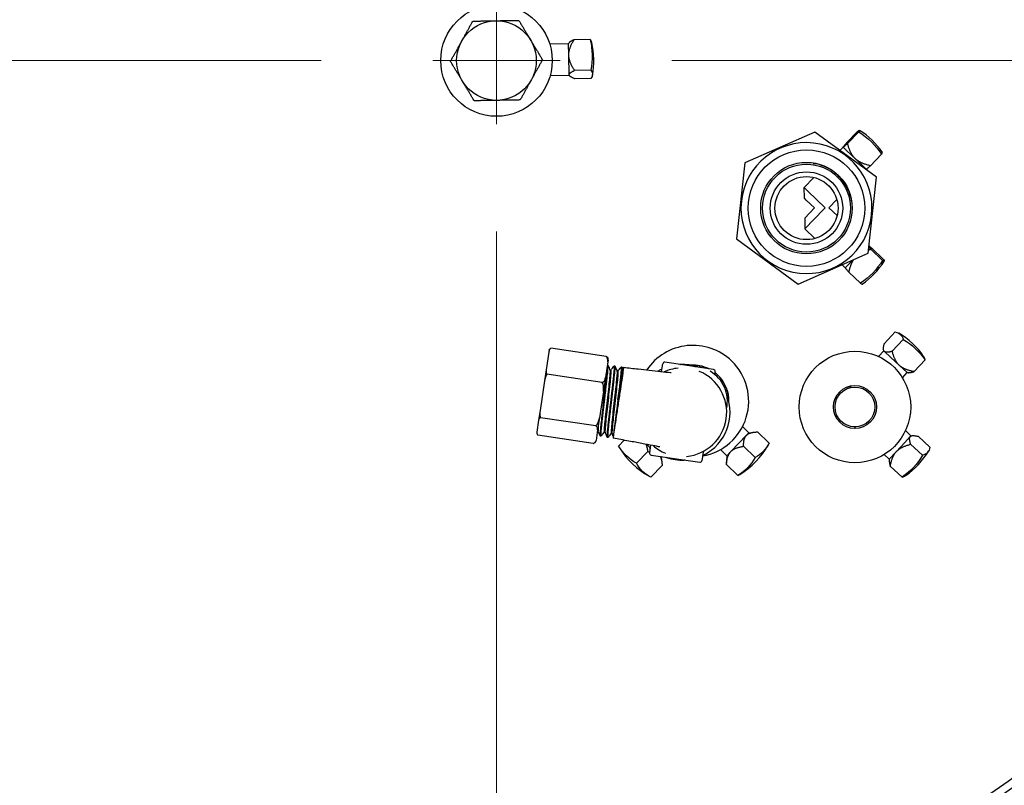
# Model space of a CAD drawing. Extents: x 1 to 669, y 0 to 417.
# Tile 164 of 256: x 112 to 120, y 355 to 361. Entities that reach past the tile are written whole.
import ezdxf

# ---------------------------------------------------------------- set-up
doc = ezdxf.new("R2010")
doc.units = 0
doc.header["$LTSCALE"] = 12
doc.header["$MEASUREMENT"] = 0
doc.layers.get('0').update_dxf_attribs({"linetype": 'CONTINUOUS'})
doc.layers.add('D', color=2, linetype='CONTINUOUS')
doc.layers.add('X', color=1, linetype='CONTINUOUS')
doc.layers.add('Leader', color=41, linetype='CONTINUOUS', lineweight=13)
doc.styles.get("Standard").update_dxf_attribs({"font": 'SIMPLEX.SHX', "width": 0.875})
doc.dimstyles.new('STANDARD$0', dxfattribs={"dimscale": 32, "dimtxt": 0.09375, "dimasz": 0.0625, "dimexe": 0.03125, "dimexo": 0.03125, "dimgap": 0.03125, "dimtad": 1, "dimtih": 1, "dimtoh": 1, "dimdec": 4, "dimzin": 12, "dimdsep": 46, "dimlunit": 5, "dimtxsty": 'Standard', "dimcen": -0.03125, "dimclrd": 256, "dimclre": 256, "dimclrt": 256, "dimadec": 0, "dimazin": 0, "dimtfac": 0.875, "dimtdec": 4, "dimtofl": 0, "dimtmove": 0, "dimatfit": 3, "dimfxl": 1, "dimtolj": 1, "dimtzin": 12, "dimlwd": 13, "dimlwe": 13, "dimarcsym": 0})

# ---------------------------------------------------------------- blocks, each defined once
blk = doc.blocks.new('*D66')
at = {"layer": 'D', "lineweight": 13, "transparency": 16777216}
for p, q in [((155.735, 359.4009), (155.735, 291.8262)), ((54.6353, 355.7061), (54.6353, 291.8262)), ((56.6353, 292.8262), (153.735, 292.8262))]:
    blk.add_line(p, q, dxfattribs=at)
at = {"layer": 'D', "transparency": 16777216}
for points in [[(56.6353, 293.1595), (56.6353, 292.4928), (54.6353, 292.8262)], [(153.735, 293.1595), (153.735, 292.4928), (155.735, 292.8262)]]:
    blk.add_solid(points, dxfattribs=at)
at = {"layer": 'D', "transparency": 16777216, "insert": (105.1851, 295.3262), "char_height": 3, "attachment_point": 5}
blk.add_mtext('\\A1;101{}{\\C2;%%p1}', dxfattribs=at)
blk = doc.blocks.new('*D67')
at = {"layer": 'D', "lineweight": 13, "transparency": 16777216}
for p, q in [((117.391, 409.7004), (172.142, 409.7004)), ((171.142, 407.7004), (171.142, 363.8076)), ((171.142, 314.9149), (171.142, 358.8076)), ((116.8025, 312.9149), (172.142, 312.9149))]:
    blk.add_line(p, q, dxfattribs=at)
at = {"layer": 'D', "transparency": 16777216}
for points in [[(170.8086, 407.7004), (171.4753, 407.7004), (171.142, 409.7004)], [(170.8086, 314.9149), (171.4753, 314.9149), (171.142, 312.9149)]]:
    blk.add_solid(points, dxfattribs=at)
at = {"layer": 'D', "transparency": 16777216, "insert": (171.142, 361.3076), "char_height": 3, "attachment_point": 5}
blk.add_mtext('\\A1;97{}{\\C2;%%p1}', dxfattribs=at)
blk = doc.blocks.new('*D70')
at = {"layer": 'D', "lineweight": 13, "transparency": 16777216}
for p, q in [((82.8025, 359.8879), (82.8025, 298.5359)), ((148.8025, 359.8879), (148.8025, 298.5359)), ((146.8025, 299.5359), (84.8025, 299.5359))]:
    blk.add_line(p, q, dxfattribs=at)
at = {"layer": 'D', "transparency": 16777216}
for points in [[(84.8025, 299.8693), (84.8025, 299.2026), (82.8025, 299.5359)], [(146.8025, 299.8693), (146.8025, 299.2026), (148.8025, 299.5359)]]:
    blk.add_solid(points, dxfattribs=at)
at = {"layer": 'D', "transparency": 16777216, "insert": (115.8025, 302.0359), "char_height": 3, "attachment_point": 5}
blk.add_mtext('\\A1;66', dxfattribs=at)
blk = doc.blocks.new('*D71')
at = {"layer": 'D', "lineweight": 13, "transparency": 16777216}
for p, q in [((153.8304, 360.8879), (162.2623, 360.8879)), ((161.2623, 358.8879), (161.2623, 339.4014)), ((161.2623, 314.9149), (161.2623, 334.4014)), ((116.8025, 312.9149), (162.2623, 312.9149))]:
    blk.add_line(p, q, dxfattribs=at)
at = {"layer": 'D', "transparency": 16777216}
for points in [[(160.929, 358.8879), (161.5956, 358.8879), (161.2623, 360.8879)], [(160.929, 314.9149), (161.5956, 314.9149), (161.2623, 312.9149)]]:
    blk.add_solid(points, dxfattribs=at)
at = {"layer": 'D', "transparency": 16777216, "insert": (161.2623, 336.9014), "char_height": 3, "attachment_point": 5}
blk.add_mtext('\\A1;48', dxfattribs=at)

msp = doc.modelspace()

# ---------------------------------------------------------------- linework, layer by layer
for radius, start, end in [(33, 199.528779, 69.373612), (15.625, 276.441866, 158.407675), (15.4375, 0, 162.820178), (15.4375, 276.495926, 0), (15.4375, 197.179825, 263.504074)]:
    msp.add_arc((115.80247, 360.88787), radius, start, end)
at = {"layer": 'Leader'}
for p, q in [((115.80247, 361.38787), (115.80247, 360.38787)), ((114.42747, 360.88787), (80.23958, 360.88787)), ((116.30247, 360.88787), (115.30247, 360.88787)), ((117.17747, 360.88787), (152.83037, 360.88787)), ((115.80247, 359.54747), (115.80247, 325.71354))]:
    msp.add_line(p, q, dxfattribs=at)
at = {"layer": 'X'}
for p, q in [((116.21954, 361.02), (116.36837, 361.02254)), ((116.36837, 361.02254), (116.37202, 361.02705)), ((116.36995, 360.93002), (116.36837, 361.02254)), ((116.53813, 361.05362), (116.41133, 361.05145)), ((116.37256, 360.77687), (116.36995, 360.93002)), ((116.54225, 360.81223), (116.41545, 360.81006)), ((116.22381, 360.77004), (116.37264, 360.77258)), ((116.37264, 360.77258), (116.37256, 360.77687)), ((116.37264, 360.77258), (116.37644, 360.7682)), ((116.54336, 360.74732), (116.41656, 360.74515)), ((118.30052, 360.3264), (117.75135, 360.08472)), ((118.78441, 359.97165), (118.30052, 360.3264)), ((118.63876, 360.33417), (118.55063, 360.24298)), ((118.64568, 360.32748), (118.55755, 360.23629)), ((118.49794, 360.18166), (118.52384, 360.20846)), ((118.52384, 360.20846), (118.52382, 360.20858)), ((118.5239, 360.20839), (118.52384, 360.20846)), ((118.55265, 360.1806), (118.5239, 360.20839)), ((118.61718, 360.11825), (118.55265, 360.1806)), ((117.75135, 360.08472), (117.68606, 359.48828)), ((118.7036, 360.03472), (118.61718, 360.11825)), ((118.82532, 360.15388), (118.73719, 360.06268)), ((118.70143, 360.03248), (118.7036, 360.03472)), ((118.7036, 360.03472), (118.70372, 360.03471)), ((118.21737, 359.89135), (118.2938, 359.97043)), ((118.71912, 359.37521), (118.78441, 359.97165)), ((118.24619, 359.86349), (118.21737, 359.89135)), ((118.21879, 359.80792), (118.21737, 359.89135)), ((118.38177, 359.73246), (118.24619, 359.86349)), ((118.23401, 359.79321), (118.21879, 359.80792)), ((118.29834, 359.73104), (118.23401, 359.79321)), ((118.41199, 359.73298), (118.47357, 359.7967)), ((118.22146, 359.65149), (118.29834, 359.73104)), ((118.22289, 359.56806), (118.36877, 359.71901)), ((118.36877, 359.71901), (118.38177, 359.73246)), ((118.41199, 359.73298), (118.47571, 359.6714)), ((118.22146, 359.65149), (118.22289, 359.56806)), ((118.22289, 359.56806), (118.30197, 359.49163)), ((117.68606, 359.48828), (118.16995, 359.13352)), ((118.83275, 359.31951), (118.74156, 359.40764)), ((118.83944, 359.32643), (118.74825, 359.41456)), ((118.16995, 359.13352), (118.71912, 359.37521)), ((118.54, 359.26159), (118.59849, 359.32212)), ((118.51527, 359.28549), (118.54, 359.26159)), ((118.54, 359.26159), (118.53999, 359.26147)), ((118.65915, 359.13988), (118.56796, 359.22801)), ((118.93167, 358.75808), (118.84535, 358.66517)), ((118.99459, 358.69962), (118.90827, 358.60672)), ((116.66361, 358.56594), (116.22858, 358.63093)), ((118.84167, 358.60929), (118.84036, 358.61979)), ((116.21319, 358.59966), (116.19249, 358.46114)), ((116.21483, 358.61064), (116.21319, 358.59966)), ((118.80098, 358.5655), (118.84167, 358.60929)), ((118.84724, 358.60412), (118.84167, 358.60929)), ((118.89467, 358.56005), (118.84724, 358.60412)), ((118.9647, 358.49498), (118.89467, 358.56005)), ((119.1666, 358.53982), (119.08028, 358.44691)), ((116.67592, 358.52283), (116.65747, 358.39938)), ((116.67779, 358.49493), (116.67185, 358.49563)), ((116.67802, 358.53694), (116.67592, 358.52283)), ((116.73291, 358.48844), (116.72532, 358.48934)), ((116.78823, 358.48193), (116.7806, 358.48283)), ((116.78864, 358.48148), (116.79708, 358.46009)), ((117.09844, 358.44691), (117.10748, 358.50742)), ((117.50629, 358.46301), (117.12453, 358.52004)), ((119.02482, 358.43913), (118.9647, 358.49498)), ((116.19249, 358.46114), (116.17939, 358.37338)), ((116.6331, 358.36175), (116.19808, 358.42674)), ((116.65747, 358.39938), (116.64136, 358.29149)), ((116.69272, 358.45766), (116.69932, 358.45667)), ((116.74795, 358.45104), (116.75454, 358.45005)), ((116.75556, 358.22604), (116.78584, 358.42872)), ((117.51568, 358.42431), (117.51891, 358.44595)), ((118.9877, 358.39918), (119.02482, 358.43913)), ((119.02482, 358.43913), (119.03538, 358.4386)), ((116.17939, 358.37338), (116.14478, 358.14171)), ((118.55374, 358.32659), (118.56391, 358.31677)), ((118.5724, 358.31947), (118.58774, 358.33598)), ((116.64136, 358.29149), (116.61051, 358.08501)), ((116.14478, 358.14171), (116.13327, 358.06471)), ((116.58209, 358.02024), (116.14706, 358.08523)), ((116.61051, 358.08501), (116.59637, 357.99035)), ((116.13327, 358.06471), (116.11936, 357.97156)), ((117.73339, 358.01497), (117.78334, 357.96693)), ((118.6129, 358.01305), (118.62628, 358.00062)), ((116.11936, 357.97156), (116.11932, 357.97133)), ((116.56157, 357.88292), (116.12655, 357.94791)), ((116.59637, 357.99035), (116.58397, 357.90733)), ((116.59522, 357.98264), (116.60007, 357.98192)), ((116.61559, 357.94311), (116.62316, 357.94174)), ((116.64816, 357.97316), (116.65475, 357.97217)), ((116.6704, 357.93317), (116.67791, 357.93181)), ((116.70288, 357.96314), (116.70948, 357.96215)), ((116.71907, 357.93787), (116.70927, 357.96267)), ((117.64244, 357.82041), (117.76425, 357.94708)), ((117.76425, 357.94708), (117.78334, 357.96693)), ((117.78334, 357.96693), (117.8292, 357.97185)), ((117.94123, 357.88548), (117.84982, 357.97339)), ((119.00625, 357.89008), (119.05032, 357.93751)), ((119.01171, 357.98378), (119.0555, 357.94309)), ((119.05032, 357.93751), (119.0555, 357.94309)), ((119.0555, 357.94309), (119.06599, 357.9444)), ((119.20429, 357.85309), (119.11138, 357.9394)), ((116.58397, 357.90733), (116.58383, 357.90644)), ((116.76121, 357.8624), (116.8054, 357.90835)), ((117.01221, 357.86967), (117.00317, 357.80917)), ((117.83272, 357.77263), (117.7413, 357.86054)), ((118.94119, 357.82005), (119.00625, 357.89008)), ((119.14583, 357.79016), (119.05292, 357.87648)), ((116.9017, 357.7273), (116.9896, 357.81871)), ((117.01579, 357.79211), (117.39755, 357.73508)), ((117.09174, 357.78077), (117.096, 357.77667)), ((117.0989, 357.7797), (117.096, 357.77667)), ((117.096, 357.77667), (117.10092, 357.73081)), ((117.11556, 357.79702), (117.11556, 357.79702)), ((117.42444, 357.81355), (117.4146, 357.7477)), ((117.5601, 357.83477), (117.61006, 357.78673)), ((117.61006, 357.78673), (117.60694, 357.74071)), ((117.61006, 357.78673), (117.64244, 357.82041)), ((118.84539, 357.79705), (118.88534, 357.75994)), ((118.88534, 357.75994), (118.94119, 357.82005)), ((117.01455, 357.61878), (117.10245, 357.71019)), ((117.69762, 357.63214), (117.60621, 357.72005)), ((118.88534, 357.75994), (118.8848, 357.74937)), ((118.98602, 357.61816), (118.89311, 357.70448))]:
    msp.add_line(p, q, dxfattribs=at)
for centre, radius in [((115.80247, 360.88787), 6.9375), ((115.80247, 360.88787), 0.4375), ((115.80247, 360.88787), 0.3125), ((118.23524, 359.72996), 0.45702), ((118.23524, 359.72996), 0.359), ((118.23524, 359.72996), 0.34507), ((118.23524, 359.72996), 0.28419), ((118.23524, 359.72996), 0.2475), ((118.61548, 358.16928), 0.4375), ((118.61548, 358.16928), 0.169), ((118.61548, 358.16928), 0.15625)]:
    msp.add_circle(centre, radius, dxfattribs=at)
for centre, radius, start, end in [((115.80247, 360.88787), 7.75, 0, 115.46969), ((115.80247, 360.88787), 6.9968, 270, 90), ((115.94656, 360.89033), 0.62, 348.927284, 13.028422), ((115.80247, 360.88787), 7.75, 278.813913, 0), ((118.31907, 359.8167), 0.62, 34.337814, 57.617892), ((118.23524, 359.72996), 0.514, 353.753691, 173.753691), ((118.23524, 359.72996), 0.514, 173.753691, 353.753691), ((118.32198, 359.64613), 0.62, 304.337814, 327.617892), ((118.64465, 358.21359), 0.62, 34.709101, 59.502535), ((117.34454, 358.21547), 0.4375, 46.120712, 146.043452), ((116.24858, 358.60513), 0.0342, 162.171628, 170.727816), ((116.64576, 358.54113), 0.03254, 352.607492, 9.700529), ((117.26104, 358.12756), 0.375, 116.378987, 120.692096), ((117.08776, 358.47695), 0.015, 296.378987, 351.503504), ((117.12231, 358.5052), 0.015, 81.503504, 171.503504), ((117.26104, 358.12756), 0.348, 95.53729, 114.261716), ((117.24488, 358.51722), 0.015, 261.503504, 272.37542), ((117.26104, 358.12756), 0.375, 71.460891, 92.37542), ((117.34454, 358.21547), 0.2825, 63.529413, 94.161439), ((117.34454, 358.21547), 0.2815, 64.167777, 93.330469), ((117.34454, 358.21547), 0.27, 75.906802, 87.100206), ((117.23576, 358.24442), 0.281, 57.874567, 63.803922), ((117.4144, 358.46133), 0.031, 109.285429, 139.464492), ((117.34454, 358.21547), 0.4375, 280.038649, 46.120712), ((117.4144, 358.46133), 0.031, 20.942512, 38.987915), ((117.50408, 358.44817), 0.015, 351.503504, 81.503504), ((117.26104, 358.12756), 0.348, 275.53729, 67.469719), ((117.34454, 358.21547), 0.27, 347.251101, 60.271117), ((117.34454, 358.21547), 0.2815, 359.6193, 52.053241), ((117.34454, 358.21547), 0.2825, 46.120712, 52.167692), ((117.34454, 358.21547), 0.2825, 358.78833, 46.120712), ((117.26104, 358.12756), 0.375, 296.378987, 21.488879), ((116.15321, 357.96674), 0.0342, 172.279193, 180.83538), ((116.55175, 357.91186), 0.03254, 333.306479, 350.399516), ((117.29979, 358.16894), 0.62, 211.133654, 241.10777), ((117.26104, 358.12756), 0.375, 222.314964, 226.628021), ((116.99321, 357.84406), 0.015, 351.503504, 46.628021), ((117.26104, 358.12756), 0.348, 228.745134, 247.469719), ((117.39108, 358.17072), 0.62, 301.133654, 331.10777), ((117.018, 357.80695), 0.015, 171.503504, 261.503504), ((117.1317, 357.75963), 0.015, 70.631588, 81.503504), ((117.26104, 358.12756), 0.375, 250.631588, 272.37542), ((117.43432, 357.77817), 0.015, 116.378987, 171.503504), ((117.43927, 357.81133), 0.015, 119.406399, 171.503504), ((118.65979, 358.14011), 0.62, 304.709101, 329.502535), ((117.2772, 357.73789), 0.015, 81.503504, 92.37542), ((117.39977, 357.74992), 0.015, 261.503504, 351.503504)]:
    msp.add_arc(centre, radius, start, end, dxfattribs=at)
for centre, major_axis, ratio, start_param, end_param in [((115.9445, 361.01102), (0.60718, 0.01036), 0.2596788, 0.0553793, 0.2073218), ((118.40888, 359.7299), (0.42201, 0.43667), 0.0384896, -0.2073218, -0.0079286), ((118.23517, 359.55631), (0.43667, -0.42201), 0.0384896, -0.2073218, -0.0079286), ((118.73065, 358.13368), (0.41334, 0.44489), 0.3435483, -0.2073218, -0.0753703), ((117.22955, 358.23649), (-0.42092, -0.43772), 0.6262408, -0.2073218, -0.1661044), ((117.32353, 358.10048), (0.43772, -0.42092), 0.6262408, -0.2073218, -0.1661044), ((118.57989, 358.0541), (0.44489, -0.41334), 0.3435483, -0.2073218, -0.0753703)]:
    msp.add_ellipse(centre, major_axis=major_axis, ratio=ratio, start_param=start_param, end_param=end_param, dxfattribs=at)
at = {"layer": 'X', "extrusion": (2.44106e-16, 8.99825e-18, -1)}
msp.add_ellipse((115.94601, 360.92278), major_axis=(0.60718, 0.01036), ratio=0.965695, start_param=-0.2073218, end_param=0.2073218, dxfattribs=at)
at = {"layer": 'X', "extrusion": (2.2051e-16, 1.84938e-16, -1)}
msp.add_ellipse((115.94862, 360.76963), major_axis=(0.60718, 0.01036), ratio=0.2596788, start_param=-0.2073218, end_param=0.2073218, dxfattribs=at)
at = {"layer": 'X', "extrusion": (-5.06382e-16, 7.07089e-16, -1)}
msp.add_ellipse((118.22925, 359.90351), major_axis=(0.42201, 0.43667), ratio=0.0384896, start_param=-0.2073218, end_param=0.2073218, dxfattribs=at)
at = {"layer": 'X', "extrusion": (2.43394e-16, 5.34831e-19, -1)}
msp.add_ellipse((118.32253, 359.81336), major_axis=(0.42201, 0.43667), ratio=0.999259, start_param=-0.2073218, end_param=0.2073218, dxfattribs=at)
at = {"layer": 'X', "extrusion": (2.44149e-16, 1.92527e-18, -1)}
msp.add_ellipse((118.31863, 359.64267), major_axis=(0.43667, -0.42201), ratio=0.999259, start_param=-0.2073218, end_param=0.2073218, dxfattribs=at)
at = {"layer": 'X', "extrusion": (8.08102e-16, 5.78723e-16, -1)}
msp.add_ellipse((118.40878, 359.73595), major_axis=(0.43667, -0.42201), ratio=0.0384896, start_param=-0.2073218, end_param=0.2073218, dxfattribs=at)
at = {"layer": 'X', "extrusion": (4.43464e-16, -1.46962e-16, -1)}
msp.add_ellipse((118.55864, 358.29349), major_axis=(0.41334, 0.44489), ratio=0.3435483, start_param=-0.2073218, end_param=0.2073218, dxfattribs=at)
at = {"layer": 'X', "extrusion": (2.28715e-16, 6.76646e-18, -1)}
msp.add_ellipse((118.67611, 358.18436), major_axis=(0.41334, 0.44489), ratio=0.939135, start_param=-0.2073218, end_param=0.2073218, dxfattribs=at)
at = {"layer": 'X', "extrusion": (2.58404e-16, -1.01244e-17, -1)}
msp.add_ellipse((117.24337, 358.2232), major_axis=(-0.42092, -0.43772), ratio=0.7796297, start_param=-0.2073218, end_param=0.2073218, dxfattribs=at)
at = {"layer": 'X', "extrusion": (2.56056e-16, 3.53096e-17, -1)}
msp.add_ellipse((117.45863, 358.24097), major_axis=(0.43772, -0.42092), ratio=0.6262408, start_param=-0.2073218, end_param=0.2073218, dxfattribs=at)
at = {"layer": 'X', "extrusion": (2.05627e-16, -4.15227e-17, -1)}
msp.add_ellipse((118.73969, 358.22611), major_axis=(0.44489, -0.41334), ratio=0.3435483, start_param=-0.2073218, end_param=0.2073218, dxfattribs=at)
at = {"layer": 'X', "extrusion": (2.48683e-16, -4.62147e-18, -1)}
msp.add_ellipse((117.33682, 358.1143), major_axis=(0.43772, -0.42092), ratio=0.7796297, start_param=-0.2073218, end_param=0.2073218, dxfattribs=at)
at = {"layer": 'X', "extrusion": (2.54708e-16, 1.99157e-17, -1)}
msp.add_ellipse((118.63056, 358.10865), major_axis=(0.44489, -0.41334), ratio=0.939135, start_param=-0.2073218, end_param=0.2073218, dxfattribs=at)
at = {"layer": 'X', "extrusion": (2.92527e-16, -4.29377e-17, -1)}
msp.add_ellipse((117.37003, 358.10139), major_axis=(-0.42092, -0.43772), ratio=0.6262408, start_param=-0.2073218, end_param=0.2073218, dxfattribs=at)
at = {"layer": 'X'}
for points, weights in [([(115.52921, 361.03947), (115.56984, 361.11269), (115.61674, 361.19724)], [2.59466629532, 2.59466629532, 2.40837763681]), ([(115.61674, 361.19724), (115.71342, 361.19889), (115.79714, 361.20032)], [2.40837763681, 2.59466629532, 2.59466629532]), ([(115.79714, 361.20032), (115.88086, 361.20175), (115.97753, 361.2034)], [2.59466629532, 2.59466629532, 2.40837763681]), ([(115.97753, 361.2034), (116.0273, 361.1205), (116.0704, 361.04871)], [2.40837763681, 2.59466629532, 2.59466629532]), ([(115.44168, 360.88171), (115.48859, 360.96626), (115.52921, 361.03947)], [2.40837763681, 2.59466629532, 2.59466629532]), ([(116.0704, 361.04871), (116.1135, 360.97692), (116.16326, 360.89402)], [2.59466629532, 2.59466629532, 2.40837763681]), ([(116.36995, 360.93002), (116.36909, 360.98001), (116.41133, 361.05145)], [2.06132118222, 2.06132118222, 1.70765438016]), ([(116.41133, 361.05145), (116.38026, 361.03722), (116.37202, 361.02705)], [1.70765438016, 1.94852605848, 2.02534737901]), ([(115.53455, 360.72702), (115.49145, 360.79881), (115.44168, 360.88171)], [2.59466629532, 2.59466629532, 2.40837763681]), ([(116.16326, 360.89402), (116.11636, 360.80948), (116.07573, 360.73626)], [2.40837763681, 2.59466629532, 2.59466629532]), ([(116.41545, 360.81006), (116.3708, 360.88002), (116.36995, 360.93002)], [1.70765438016, 2.06132118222, 2.06132118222]), ([(116.37256, 360.77687), (116.37233, 360.79031), (116.41545, 360.81006)], [2.06132118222, 2.06132118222, 1.70765438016]), ([(115.62741, 360.57233), (115.57764, 360.65523), (115.53455, 360.72702)], [2.40837763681, 2.59466629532, 2.59466629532]), ([(116.07573, 360.73626), (116.03511, 360.66304), (115.9882, 360.57849)], [2.59466629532, 2.59466629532, 2.40837763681]), ([(116.41656, 360.74515), (116.37279, 360.76342), (116.37256, 360.77687)], [1.70765438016, 2.06132118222, 2.06132118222]), ([(115.80781, 360.57541), (115.72408, 360.57398), (115.62741, 360.57233)], [2.59466629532, 2.59466629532, 2.40837763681]), ([(115.9882, 360.57849), (115.89153, 360.57684), (115.80781, 360.57541)], [2.40837763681, 2.59466629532, 2.59466629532]), ([(118.5239, 360.20839), (118.52247, 360.20978), (118.55063, 360.24298)], [2.06132118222, 2.06132118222, 1.70765438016]), ([(118.55755, 360.23629), (118.52533, 360.20701), (118.5239, 360.20839)], [1.70765438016, 2.06132118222, 2.06132118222]), ([(118.61718, 360.11825), (118.57998, 360.1542), (118.55755, 360.23629)], [2.06132118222, 2.06132118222, 1.70765438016]), ([(118.73719, 360.06268), (118.65438, 360.08229), (118.61718, 360.11825)], [1.70765438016, 2.06132118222, 2.06132118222]), ([(118.70372, 360.03471), (118.70622, 360.03454), (118.73719, 360.06268)], [2.06055718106, 2.04488336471, 1.70765438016]), ([(118.72205, 359.40196), (118.73132, 359.40485), (118.74156, 359.40764)], [1.77844672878, 1.74502495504, 1.70765438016]), ([(118.74156, 359.40764), (118.73105, 359.41921), (118.72474, 359.42648)], [1.70765438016, 1.81973212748, 1.89629220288]), ([(118.7255, 359.43343), (118.73356, 359.42703), (118.74825, 359.41456)], [1.93257858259, 1.84793893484, 1.70765438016]), ([(118.56796, 359.22801), (118.58283, 359.2908), (118.6053, 359.32511)], [1.70765438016, 1.96306862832, 2.03402553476]), ([(118.53999, 359.26147), (118.53981, 359.25898), (118.56796, 359.22801)], [2.06055718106, 2.04488336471, 1.70765438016]), ([(118.84724, 358.60412), (118.83421, 358.61622), (118.84535, 358.66517)], [2.06132118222, 2.06132118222, 1.70765438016]), ([(118.90827, 358.60672), (118.86027, 358.59201), (118.84724, 358.60412)], [1.70765438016, 2.06132118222, 2.06132118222]), ([(118.9647, 358.49498), (118.92908, 358.52808), (118.90827, 358.60672)], [2.06132118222, 2.06132118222, 1.70765438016]), ([(119.08028, 358.44691), (119.00033, 358.46189), (118.9647, 358.49498)], [1.70765438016, 2.06132118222, 2.06132118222]), ([(119.03538, 358.4386), (119.05063, 358.43783), (119.08028, 358.44691)], [1.99662103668, 1.91005223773, 1.70765438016]), ([(117.7413, 357.86054), (117.74177, 357.9237), (117.76425, 357.94708)], [1.70765438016, 2.06132118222, 2.06132118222]), ([(117.76425, 357.94708), (117.78672, 357.97045), (117.84982, 357.97339)], [2.06132118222, 2.06132118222, 1.70765438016]), ([(119.05292, 357.87648), (119.03821, 357.92448), (119.05032, 357.93751)], [1.70765438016, 2.06132118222, 2.06132118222]), ([(119.05032, 357.93751), (119.06243, 357.95055), (119.11138, 357.9394)], [2.06132118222, 2.06132118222, 1.70765438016]), ([(116.97532, 357.8767), (116.98414, 357.85384), (116.9896, 357.81871)], [1.95380837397, 1.86632448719, 1.70765438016]), ([(117.64244, 357.82041), (117.67042, 357.8495), (117.7413, 357.86054)], [2.06132118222, 2.06132118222, 1.70765438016]), ([(118.94119, 357.82005), (118.97428, 357.85567), (119.05292, 357.87648)], [2.06132118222, 2.06132118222, 1.70765438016]), ([(116.9896, 357.81871), (116.99747, 357.81865), (117.00453, 357.81831)], [1.70765438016, 1.74495028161, 1.77831314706]), ([(117.08714, 357.78145), (117.10021, 357.75839), (117.10245, 357.71019)], [2.03519828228, 1.96520249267, 1.70765438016]), ([(117.60621, 357.72005), (117.61446, 357.79131), (117.64244, 357.82041)], [1.70765438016, 2.06132118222, 2.06132118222]), ([(118.89311, 357.70448), (118.90809, 357.78443), (118.94119, 357.82005)], [1.70765438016, 2.06132118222, 2.06132118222]), ([(117.60694, 357.74071), (117.60629, 357.73117), (117.60621, 357.72005)], [1.80606920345, 1.76086461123, 1.70765438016]), ([(118.8848, 357.74937), (118.88403, 357.73412), (118.89311, 357.70448)], [1.99662103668, 1.91005223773, 1.70765438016])]:
    msp.add_rational_spline(points, weights, degree=2, dxfattribs=at)
for points, knots in [([(118.52652, 359.93353), (118.51298, 359.9529), (118.49754, 359.97089), (118.46269, 360.00397), (118.44336, 360.01886), (118.40273, 360.04407), (118.38152, 360.0545), (118.3365, 360.07127), (118.31269, 360.07738), (118.28855, 360.08101)], [-0.72919454, -0.72919454, -0.72919454, -0.72919454, -0.54882981, -0.54882981, -0.36459724, -0.36459724, -0.18602492, -0.18602492, 0, 0, 0, 0]), ([(118.591, 359.77806), (118.58791, 359.79779), (118.58317, 359.81727), (118.56515, 359.87106), (118.54817, 359.90391), (118.52652, 359.93353)], [-0.4323461, -0.4323461, -0.4323461, -0.4323461, -0.27957507, -0.27957507, 0, 0, 0, 0]), ([(116.22858, 358.63093), (116.22565, 358.6284), (116.22315, 358.62543), (116.21697, 358.61596), (116.2144, 358.60723), (116.21319, 358.59966)], [-1.40629089, -1.40629089, -1.40629089, -1.40629089, -1.36684203, -1.36684203, -1.26962803, -1.26962803, -1.26962803, -1.26962803]), ([(116.21602, 358.6156), (116.21782, 358.62113), (116.22129, 358.62669), (116.22814, 358.63068), (116.22836, 358.63081), (116.22858, 358.63093)], [-0.67560752, -0.67560752, -0.67560752, -0.67560752, -0.57314198, -0.57314198, -0.56987802, -0.56987802, -0.56987802, -0.56987802]), ([(116.66361, 358.56594), (116.66711, 358.56394), (116.66991, 358.56154), (116.67532, 358.55535), (116.67711, 358.55094), (116.67783, 358.54661)], [-0.42553153, -0.42553153, -0.42553153, -0.42553153, -0.38727359, -0.38727359, -0.31337728, -0.31337728, -0.31337728, -0.31337728]), ([(116.67592, 358.52283), (116.677, 358.53075), (116.67721, 358.54015), (116.6738, 358.55245), (116.67149, 358.55756), (116.6669, 358.56302), (116.66535, 358.56454), (116.66361, 358.56594)], [-1.59812162, -1.59812162, -1.59812162, -1.59812162, -1.49735327, -1.49735327, -1.44338955, -1.44338955, -1.42436593, -1.42436593, -1.42436593, -1.42436593]), ([(116.67102, 358.49008), (116.67103, 358.48973), (116.67103, 358.48937), (116.67104, 358.48589), (116.6709, 358.48173), (116.67046, 358.47384), (116.67027, 358.47083), (116.66984, 358.46496), (116.66963, 358.46222), (116.66921, 358.45724), (116.66903, 358.4551), (116.6686, 358.45035), (116.66836, 358.44773), (116.6675, 358.43857), (116.66679, 358.43157), (116.66515, 358.41574), (116.66419, 358.4068), (116.66286, 358.39458), (116.66256, 358.39181), (116.66207, 358.38735), (116.66189, 358.38568), (116.66145, 358.38161), (116.66119, 358.37919), (116.65972, 358.36573), (116.65846, 358.35417), (116.65634, 358.3351), (116.65554, 358.32789), (116.65406, 358.31486), (116.65341, 358.3091), (116.65228, 358.2993), (116.65182, 358.2953), (116.65083, 358.28678), (116.6503, 358.28227), (116.64865, 358.26813), (116.6475, 358.25843), (116.6451, 358.2382), (116.64385, 358.22767), (116.64227, 358.21434), (116.64194, 358.21154), (116.64115, 358.20485), (116.64069, 358.20096), (116.63996, 358.19475), (116.63969, 358.19242), (116.63908, 358.18718), (116.63874, 358.18426), (116.6368, 358.16749), (116.63523, 358.15379), (116.63288, 358.13308), (116.63207, 358.12587), (116.63063, 358.11319), (116.63001, 358.10769), (116.62897, 358.0985), (116.62855, 358.09477), (116.62766, 358.08694), (116.6272, 358.08284), (116.62585, 358.07082), (116.62498, 358.06309), (116.62291, 358.04454), (116.62176, 358.03409), (116.62045, 358.0216), (116.62017, 358.01891), (116.61974, 358.0147), (116.61958, 358.01313), (116.61923, 358.00966), (116.61905, 358.00775), (116.61807, 357.99772), (116.6174, 357.99025), (116.61649, 357.97927), (116.61618, 357.97531), (116.61571, 357.9689), (116.61553, 357.96632), (116.61528, 357.96235), (116.61519, 357.96084), (116.61503, 357.95787), (116.61496, 357.95642), (116.6148, 357.95243), (116.61475, 357.95021), (116.61478, 357.94624), (116.61489, 357.94473), (116.61517, 357.94367), (116.61523, 357.9435), (116.61539, 357.94322), (116.61549, 357.94313), (116.61559, 357.94311)], [0.1419747, 0.1419747, 0.1419747, 0.1419747, 0.1550268, 0.1550268, 0.2628512, 0.2628512, 0.3200226, 0.3200226, 0.3649125, 0.3649125, 0.396793, 0.396793, 0.4328747, 0.4328747, 0.518486, 0.518486, 0.6136045, 0.6136045, 0.6409182, 0.6409182, 0.6569874, 0.6569874, 0.6797748, 0.6797748, 0.7825232, 0.7825232, 0.8429875, 0.8429875, 0.889877, 0.889877, 0.921871, 0.921871, 0.9575263, 0.9575263, 1.0328389, 1.0328389, 1.1136361, 1.1136361, 1.1351275, 1.1351275, 1.1650155, 1.1650155, 1.1829508, 1.1829508, 1.2054977, 1.2054977, 1.3128681, 1.3128681, 1.3713263, 1.3713263, 1.4173002, 1.4173002, 1.4492002, 1.4492002, 1.4851953, 1.4851953, 1.5563554, 1.5563554, 1.6620187, 1.6620187, 1.6917984, 1.6917984, 1.7097223, 1.7097223, 1.732313, 1.732313, 1.8311385, 1.8311385, 1.8941112, 1.8941112, 1.9421305, 1.9421305, 1.9742492, 1.9742492, 2.0095154, 2.0095154, 2.0795058, 2.0795058, 2.1655674, 2.1655674, 2.1877602, 2.1877602, 2.2148645, 2.2148645, 2.2148645, 2.2148645]), ([(116.62369, 357.94207), (116.62351, 357.94184), (116.62335, 357.94173), (116.6231, 357.94173), (116.62301, 357.9418), (116.62267, 357.94228), (116.6225, 357.9432), (116.62232, 357.94601), (116.62231, 357.94785), (116.62238, 357.95093), (116.6224, 357.95174), (116.62245, 357.95328), (116.62248, 357.95398), (116.62255, 357.95589), (116.62261, 357.95715), (116.62278, 357.96031), (116.62289, 357.96228), (116.62348, 357.97156), (116.62416, 357.98036), (116.62534, 357.99332), (116.6256, 357.99611), (116.62614, 358.00165), (116.6264, 358.00438), (116.62712, 358.01152), (116.62758, 358.01604), (116.62875, 358.02713), (116.62947, 358.03385), (116.63116, 358.04925), (116.63214, 358.05804), (116.63346, 358.0698), (116.63375, 358.07243), (116.63428, 358.07716), (116.63451, 358.07923), (116.63512, 358.08473), (116.63551, 358.08818), (116.63643, 358.09643), (116.63697, 358.10126), (116.63938, 358.12282), (116.64135, 358.14017), (116.64393, 358.16253), (116.64446, 358.16713), (116.6455, 358.17606), (116.64601, 358.1804), (116.64732, 358.19162), (116.64814, 358.19853), (116.65011, 358.21517), (116.65127, 358.22491), (116.65366, 358.24503), (116.65489, 358.25539), (116.65643, 358.26856), (116.65677, 358.27145), (116.65739, 358.27674), (116.65767, 358.27915), (116.65844, 358.28587), (116.65894, 358.29017), (116.66014, 358.30073), (116.66085, 358.30695), (116.66318, 358.32757), (116.66474, 358.34158), (116.6667, 358.35922), (116.66716, 358.36341), (116.66802, 358.37115), (116.66842, 358.37473), (116.66937, 358.38336), (116.66992, 358.38834), (116.67113, 358.39947), (116.67179, 358.40552), (116.67342, 358.4208), (116.67433, 358.4296), (116.67529, 358.43947), (116.67546, 358.44124), (116.67576, 358.4444), (116.67589, 358.44581), (116.67624, 358.44964), (116.67645, 358.45201), (116.67692, 358.4576), (116.67717, 358.46073), (116.67794, 358.47099), (116.67831, 358.47709), (116.67856, 358.48337), (116.6786, 358.48471), (116.67865, 358.48703), (116.67866, 358.48803), (116.67865, 358.48982), (116.67863, 358.49062), (116.67849, 358.49367), (116.67823, 358.49488), (116.67779, 358.49493)], [2.1845146, 2.1845146, 2.1845146, 2.1845146, 2.2199272, 2.2199272, 2.2455368, 2.2455368, 2.322636, 2.322636, 2.3950394, 2.3950394, 2.4189723, 2.4189723, 2.4374509, 2.4374509, 2.467384, 2.467384, 2.508205, 2.508205, 2.64716, 2.64716, 2.6834975, 2.6834975, 2.7169252, 2.7169252, 2.7683846, 2.7683846, 2.8386289, 2.8386289, 2.9225319, 2.9225319, 2.9463968, 2.9463968, 2.9648872, 2.9648872, 2.9949596, 2.9949596, 3.0360828, 3.0360828, 3.1758877, 3.1758877, 3.2118134, 3.2118134, 3.2454276, 3.2454276, 3.2985687, 3.2985687, 3.3732347, 3.3732347, 3.4532167, 3.4532167, 3.4757622, 3.4757622, 3.4946846, 3.4946846, 3.5287303, 3.5287303, 3.5788884, 3.5788884, 3.6970292, 3.6970292, 3.7345016, 3.7345016, 3.767571, 3.767571, 3.8156101, 3.8156101, 3.8777309, 3.8777309, 3.9792201, 3.9792201, 4.0019851, 4.0019851, 4.0208355, 4.0208355, 4.0542939, 4.0542939, 4.1030466, 4.1030466, 4.2245667, 4.2245667, 4.2616938, 4.2616938, 4.294857, 4.294857, 4.3280181, 4.3280181, 4.4400877, 4.4400877, 4.4400877, 4.4400877]), ([(116.72532, 358.48934), (116.72583, 358.48928), (116.72615, 358.488), (116.72632, 358.48484), (116.72634, 358.48406), (116.72635, 358.48232), (116.72635, 358.48136), (116.7263, 358.47913), (116.72625, 358.47784), (116.72605, 358.47344), (116.72584, 358.46994), (116.72523, 358.46172), (116.72484, 358.45696), (116.72424, 358.45027), (116.72411, 358.44882), (116.72379, 358.44528), (116.7236, 358.44315), (116.72327, 358.43963), (116.72315, 358.43829), (116.72286, 358.43521), (116.72269, 358.43346), (116.7217, 358.42305), (116.72078, 358.41359), (116.71917, 358.39783), (116.71857, 358.39209), (116.71744, 358.38148), (116.71692, 358.37669), (116.71602, 358.36838), (116.71564, 358.36493), (116.71481, 358.35749), (116.71436, 358.35349), (116.71272, 358.33904), (116.71148, 358.32828), (116.7089, 358.30617), (116.70757, 358.29485), (116.70582, 358.27991), (116.70542, 358.27648), (116.70475, 358.2708), (116.70449, 358.26854), (116.70388, 358.26325), (116.70352, 358.26021), (116.70197, 358.24674), (116.70076, 358.23623), (116.69846, 358.21632), (116.69738, 358.20694), (116.69552, 358.19084), (116.69474, 358.18412), (116.69347, 358.17321), (116.69298, 358.16901), (116.69198, 358.16042), (116.69147, 358.15604), (116.68996, 358.14316), (116.68897, 358.13475), (116.68665, 358.115), (116.68534, 358.1038), (116.68345, 358.08742), (116.68283, 358.08201), (116.68196, 358.0744), (116.68171, 358.07212), (116.68124, 358.068), (116.68104, 358.06615), (116.68043, 358.06062), (116.68003, 358.05698), (116.67854, 358.04325), (116.67752, 358.03359), (116.67578, 358.01676), (116.67504, 358.00946), (116.67405, 357.99954), (116.67376, 357.99659), (116.67323, 357.99112), (116.67298, 357.98859), (116.6724, 357.98249), (116.67208, 357.97901), (116.67107, 357.96795), (116.67049, 357.96117), (116.66994, 357.95346), (116.66982, 357.9516), (116.66964, 357.94858), (116.66958, 357.94737), (116.6695, 357.94554), (116.66947, 357.94487), (116.66942, 357.9434), (116.6694, 357.94261), (116.66935, 357.93943), (116.6694, 357.93749), (116.66965, 357.93463), (116.66986, 357.93372), (116.67022, 357.93325), (116.67031, 357.93319), (116.6704, 357.93317)], [0.000001, 0.000001, 0.000001, 0.000001, 0.1152593, 0.1152593, 0.1471524, 0.1471524, 0.1791204, 0.1791204, 0.2148403, 0.2148403, 0.2912359, 0.2912359, 0.3719078, 0.3719078, 0.3934184, 0.3934184, 0.4233451, 0.4233451, 0.4412868, 0.4412868, 0.4637532, 0.4637532, 0.5722036, 0.5722036, 0.6308083, 0.6308083, 0.6768909, 0.6768909, 0.7088059, 0.7088059, 0.744716, 0.744716, 0.8365515, 0.8365515, 0.9281701, 0.9281701, 0.9552267, 0.9552267, 0.9729194, 0.9729194, 0.9966339, 0.9966339, 1.0776714, 1.0776714, 1.1495599, 1.1495599, 1.2013036, 1.2013036, 1.2338657, 1.2338657, 1.2681422, 1.2681422, 1.3350109, 1.3350109, 1.4272966, 1.4272966, 1.4739346, 1.4739346, 1.4940822, 1.4940822, 1.5106535, 1.5106535, 1.5440873, 1.5440873, 1.6385853, 1.6385853, 1.718388, 1.718388, 1.7537168, 1.7537168, 1.7858043, 1.7858043, 1.8334865, 1.8334865, 1.9457263, 1.9457263, 1.9847068, 1.9847068, 2.0135817, 2.0135817, 2.0312657, 2.0312657, 2.0541337, 2.0541337, 2.1297725, 2.1297725, 2.2066204, 2.2066204, 2.2286428, 2.2286428, 2.2286428, 2.2286428]), ([(116.67852, 357.93218), (116.67831, 357.93192), (116.67813, 357.9318), (116.67746, 357.93182), (116.67713, 357.93301), (116.67695, 357.93615), (116.67692, 357.93707), (116.67692, 357.93902), (116.67693, 357.94003), (116.677, 357.94268), (116.67707, 357.94443), (116.6773, 357.9488), (116.67747, 357.95154), (116.6781, 357.96022), (116.67867, 357.96688), (116.6795, 357.97606), (116.67965, 357.97768), (116.67993, 357.98071), (116.68006, 357.98211), (116.68042, 357.98604), (116.68066, 357.98862), (116.68111, 357.99328), (116.6813, 357.99533), (116.68239, 358.00652), (116.68338, 358.01642), (116.68506, 358.0324), (116.68565, 358.03794), (116.68661, 358.04681), (116.68696, 358.05004), (116.68774, 358.05704), (116.68816, 358.06083), (116.68937, 358.07156), (116.69017, 358.07863), (116.69239, 358.09793), (116.69386, 358.11043), (116.69598, 358.12853), (116.6966, 358.13385), (116.69753, 358.14185), (116.69784, 358.14449), (116.69844, 358.14965), (116.69874, 358.15217), (116.69963, 358.15989), (116.70023, 358.16511), (116.70186, 358.17917), (116.70288, 358.18805), (116.7052, 358.2082), (116.7065, 358.21946), (116.70839, 358.23577), (116.70898, 358.24084), (116.71006, 358.25009), (116.71055, 358.25428), (116.71171, 358.26414), (116.71237, 358.26981), (116.71438, 358.28685), (116.7157, 358.29808), (116.7181, 358.31863), (116.71919, 358.328), (116.72055, 358.33994), (116.72087, 358.34274), (116.7214, 358.34741), (116.72161, 358.34928), (116.72216, 358.35419), (116.72249, 358.3572), (116.72397, 358.37068), (116.72504, 358.38072), (116.72696, 358.39901), (116.72781, 358.40732), (116.72892, 358.41837), (116.72924, 358.42154), (116.72981, 358.42737), (116.73007, 358.43005), (116.7307, 358.43651), (116.73104, 358.44019), (116.73179, 358.44828), (116.73217, 358.45255), (116.733, 358.46231), (116.73338, 358.46739), (116.73368, 358.47271), (116.73373, 358.47371), (116.73381, 358.47541), (116.73384, 358.47614), (116.73389, 358.47757), (116.73391, 358.47828), (116.73395, 358.48003), (116.73396, 358.48102), (116.73392, 358.48618), (116.73356, 358.48837), (116.73291, 358.48844)], [2.1958244, 2.1958244, 2.1958244, 2.1958244, 2.233744, 2.233744, 2.3473202, 2.3473202, 2.3853444, 2.3853444, 2.4182856, 2.4182856, 2.4648662, 2.4648662, 2.5236385, 2.5236385, 2.6333595, 2.6333595, 2.6561666, 2.6561666, 2.6749796, 2.6749796, 2.7080651, 2.7080651, 2.7329163, 2.7329163, 2.84117, 2.84117, 2.8957474, 2.8957474, 2.9261824, 2.9261824, 2.9608065, 2.9608065, 3.022775, 3.022775, 3.1263821, 3.1263821, 3.1689808, 3.1689808, 3.1898401, 3.1898401, 3.209643, 3.209643, 3.250282, 3.250282, 3.3186467, 3.3186467, 3.4049775, 3.4049775, 3.4440637, 3.4440637, 3.476544, 3.476544, 3.5209307, 3.5209307, 3.6110154, 3.6110154, 3.6896291, 3.6896291, 3.7139999, 3.7139999, 3.7305553, 3.7305553, 3.7576593, 3.7576593, 3.8533229, 3.8533229, 3.9416281, 3.9416281, 3.9785936, 3.9785936, 4.0117968, 4.0117968, 4.0610847, 4.0610847, 4.1259364, 4.1259364, 4.2220991, 4.2220991, 4.245511, 4.245511, 4.2641657, 4.2641657, 4.2840501, 4.2840501, 4.3161283, 4.3161283, 4.4678938, 4.4678938, 4.4678938, 4.4678938]), ([(116.7806, 358.48283), (116.78124, 358.48276), (116.78149, 358.48039), (116.78142, 358.47493), (116.7814, 358.474), (116.78135, 358.47237), (116.78133, 358.4717), (116.78127, 358.47033), (116.78124, 358.46963), (116.78117, 358.46797), (116.78112, 358.46699), (116.78095, 358.46385), (116.78082, 358.46154), (116.78032, 358.45401), (116.77989, 358.44821), (116.77917, 358.43977), (116.77899, 358.43777), (116.77852, 358.43253), (116.77822, 358.4292), (116.77764, 358.42322), (116.77739, 358.42064), (116.77682, 358.41493), (116.7765, 358.41176), (116.77526, 358.3998), (116.77425, 358.39046), (116.77214, 358.37137), (116.77106, 358.36172), (116.76964, 358.3491), (116.76935, 358.34651), (116.76885, 358.34209), (116.76865, 358.34029), (116.76822, 358.3365), (116.768, 358.33453), (116.76628, 358.31925), (116.76473, 358.30542), (116.76196, 358.28101), (116.76077, 358.27066), (116.75903, 358.25563), (116.7585, 358.25107), (116.75758, 358.24315), (116.75718, 358.2398), (116.75638, 358.23298), (116.75597, 358.22951), (116.75556, 358.22604)], [0.000001, 0.000001, 0.000001, 0.000001, 0.1587597, 0.1587597, 0.1878624, 0.1878624, 0.2065136, 0.2065136, 0.2243254, 0.2243254, 0.247399, 0.247399, 0.2947861, 0.2947861, 0.3904967, 0.3904967, 0.4188963, 0.4188963, 0.4628905, 0.4628905, 0.494614, 0.494614, 0.531415, 0.531415, 0.6298201, 0.6298201, 0.7208771, 0.7208771, 0.7441298, 0.7441298, 0.7600648, 0.7600648, 0.777281, 0.777281, 0.8922892, 0.8922892, 0.9744778, 0.9744778, 1.0100282, 1.0100282, 1.0359952, 1.0359952, 1.0627249, 1.0627249, 1.0627249, 1.0627249]), ([(116.80013, 358.48054), (116.80013, 358.48054), (116.79905, 358.4733), (116.79697, 358.45939), (116.79489, 358.44545), (116.79181, 358.42483), (116.78797, 358.39914), (116.78412, 358.37336), (116.77951, 358.3425), (116.7745, 358.30897), (116.76947, 358.27526), (116.76405, 358.23896), (116.75862, 358.20262)], [-1.1132028, -1.1132028, -1.1132028, -1.1132028, -0.8360213, -0.8360213, -0.8360213, -0.5584933, -0.5584933, -0.5584933, -0.2800359, -0.2800359, -0.2800359, 0, 0, 0, 0]), ([(116.78009, 358.48249), (116.78014, 358.48256), (116.78019, 358.48261), (116.78037, 358.48279), (116.78049, 358.48284), (116.7806, 358.48283)], [4.426216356, 4.426216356, 4.426216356, 4.426216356, 4.436113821, 4.436113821, 4.464106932, 4.464106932, 4.464106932, 4.464106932]), ([(116.78584, 358.42872), (116.78668, 358.43786), (116.78735, 358.44593), (116.78802, 358.45482), (116.78815, 358.4567), (116.78839, 358.46024), (116.7885, 358.4619), (116.78869, 358.46514), (116.78878, 358.4667), (116.78899, 358.4711), (116.78907, 358.47358), (116.78911, 358.47896), (116.78894, 358.481), (116.78849, 358.48176), (116.78844, 358.48183), (116.78833, 358.48191), (116.78829, 358.48193), (116.78823, 358.48193)], [0.000001, 0.000001, 0.000001, 0.000001, 0.11951006, 0.11951006, 0.15359727, 0.15359727, 0.18718332, 0.18718332, 0.22313993, 0.22313993, 0.29600235, 0.29600235, 0.41825521, 0.41825521, 0.43388138, 0.43388138, 0.44632, 0.44632, 0.44632, 0.44632]), ([(116.80013, 358.48054), (116.83857, 358.47615), (116.87701, 358.47177), (116.94429, 358.4641), (116.97336, 358.46077), (117.03257, 358.4541), (117.06291, 358.45074), (117.11894, 358.4447), (117.14527, 358.44195), (117.16951, 358.43956), (117.17113, 358.4394), (117.17274, 358.43925)], [0, 0, 0, 0, 0.11607138, 0.11607138, 0.20318235, 0.20318235, 0.2970034, 0.2970034, 0.39091328, 0.39091328, 0.39772048, 0.39772048, 0.39772048, 0.39772048]), ([(116.19808, 358.42674), (116.19485, 358.42225), (116.19203, 358.41709), (116.18482, 358.40078), (116.18136, 358.38606), (116.17939, 358.37338)], [-1.40629089, -1.40629089, -1.40629089, -1.40629089, -1.36684203, -1.36684203, -1.26962803, -1.26962803, -1.26962803, -1.26962803]), ([(116.19249, 358.46114), (116.19144, 358.45354), (116.19134, 358.44444), (116.19449, 358.43358), (116.19601, 358.43001), (116.19808, 358.42674)], [-0.70602507, -0.70602507, -0.70602507, -0.70602507, -0.60881107, -0.60881107, -0.56936221, -0.56936221, -0.56936221, -0.56936221]), ([(116.6331, 358.36175), (116.63518, 358.36258), (116.63711, 358.36358), (116.64309, 358.36746), (116.64679, 358.37167), (116.65365, 358.38244), (116.65619, 358.39149), (116.65747, 358.39938)], [-0.42458234, -0.42458234, -0.42458234, -0.42458234, -0.40555872, -0.40555872, -0.351595, -0.351595, -0.25082665, -0.25082665, -0.25082665, -0.25082665]), ([(116.69293, 358.45714), (116.69413, 358.4541), (116.69351, 358.43888), (116.68833, 358.37828), (116.68254, 358.32463), (116.66942, 358.20699), (116.66217, 358.14358), (116.65116, 358.04007), (116.64747, 358.00049), (116.64698, 357.9766), (116.64733, 357.97328), (116.64816, 357.97316)], [0.727366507, 0.727366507, 0.727366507, 0.727366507, 0.737621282, 0.737621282, 0.751430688, 0.751430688, 0.765240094, 0.765240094, 0.7790495, 0.7790495, 0.784322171, 0.784322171, 0.784322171, 0.784322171]), ([(116.69932, 358.45667), (116.70112, 358.4564), (116.70062, 358.44079), (116.6952, 358.37726), (116.68941, 358.32361), (116.67629, 358.20596), (116.66904, 358.14256), (116.65803, 358.03905), (116.65434, 357.99946), (116.65388, 357.97705), (116.65406, 357.97391), (116.65454, 357.9727)], [0.726200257, 0.726200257, 0.726200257, 0.726200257, 0.737621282, 0.737621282, 0.751430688, 0.751430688, 0.765240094, 0.765240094, 0.7790495, 0.7790495, 0.783142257, 0.783142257, 0.783142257, 0.783142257]), ([(116.74816, 358.45051), (116.74868, 358.4492), (116.74886, 358.44561), (116.74817, 358.42132), (116.74431, 358.38064), (116.73305, 358.27543), (116.72571, 358.21142), (116.71252, 358.09336), (116.70676, 358.03989), (116.70156, 357.97822), (116.70113, 357.9634), (116.70288, 357.96314)], [0.843662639, 0.843662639, 0.843662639, 0.843662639, 0.848096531, 0.848096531, 0.861905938, 0.861905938, 0.875715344, 0.875715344, 0.88952475, 0.88952475, 0.900614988, 0.900614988, 0.900614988, 0.900614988]), ([(116.75454, 358.45005), (116.75543, 358.44992), (116.75577, 358.44616), (116.75503, 358.42029), (116.75118, 358.37962), (116.73992, 358.27441), (116.73258, 358.2104), (116.71939, 358.09233), (116.71363, 358.03887), (116.70867, 357.98006), (116.70811, 357.96561), (116.70927, 357.96267)], [0.842484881, 0.842484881, 0.842484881, 0.842484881, 0.848096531, 0.848096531, 0.861905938, 0.861905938, 0.875715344, 0.875715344, 0.88952475, 0.88952475, 0.899456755, 0.899456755, 0.899456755, 0.899456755]), ([(116.64136, 358.29149), (116.64391, 358.30933), (116.64526, 358.33048), (116.63865, 358.3523), (116.63629, 358.3576), (116.6331, 358.36175)], [-1.60271246, -1.60271246, -1.60271246, -1.60271246, -1.46627597, -1.46627597, -1.42801803, -1.42801803, -1.42801803, -1.42801803]), ([(116.75862, 358.20262), (116.75319, 358.16627), (116.74776, 358.12998), (116.74273, 358.09626), (116.73772, 358.06273), (116.73311, 358.03187), (116.72926, 358.00609), (116.72542, 357.9804), (116.72234, 357.95978), (116.72026, 357.94585), (116.71818, 357.93193), (116.7171, 357.92469), (116.7171, 357.92469)], [-2.2264056, -2.2264056, -2.2264056, -2.2264056, -1.9463697, -1.9463697, -1.9463697, -1.6679123, -1.6679123, -1.6679123, -1.3903843, -1.3903843, -1.3903843, -1.1132028, -1.1132028, -1.1132028, -1.1132028]), ([(116.75556, 358.22604), (116.75165, 358.19682), (116.74711, 358.16338), (116.73806, 358.09492), (116.734, 358.06367), (116.72753, 358.01358), (116.72461, 357.99087), (116.7205, 357.95534), (116.71942, 357.94399), (116.71929, 357.93934)], [0.000001, 0.000001, 0.000001, 0.000001, 0.22502988, 0.22502988, 0.43988748, 0.43988748, 0.62140969, 0.62140969, 0.79541581, 0.79541581, 0.79541581, 0.79541581]), ([(116.14706, 358.08523), (116.14427, 358.08365), (116.14193, 358.08175), (116.13624, 358.07561), (116.13411, 358.0698), (116.13327, 358.06471)], [-1.40629089, -1.40629089, -1.40629089, -1.40629089, -1.36684203, -1.36684203, -1.26962803, -1.26962803, -1.26962803, -1.26962803]), ([(116.14478, 358.14171), (116.14296, 358.12901), (116.14197, 358.11392), (116.14409, 358.09622), (116.14528, 358.09045), (116.14706, 358.08523)], [-0.70602507, -0.70602507, -0.70602507, -0.70602507, -0.60881107, -0.60881107, -0.56936221, -0.56936221, -0.56936221, -0.56936221]), ([(116.58209, 358.02024), (116.58634, 358.02328), (116.59015, 358.02765), (116.60285, 358.04659), (116.60774, 358.06721), (116.61051, 358.08501)], [-0.42553153, -0.42553153, -0.42553153, -0.42553153, -0.38727359, -0.38727359, -0.2508371, -0.2508371, -0.2508371, -0.2508371]), ([(116.59637, 357.99035), (116.59706, 357.99568), (116.59682, 358.00206), (116.59285, 358.01058), (116.59031, 358.01417), (116.5855, 358.0181), (116.58388, 358.0192), (116.58209, 358.02024)], [-1.59812162, -1.59812162, -1.59812162, -1.59812162, -1.49735327, -1.49735327, -1.44338955, -1.44338955, -1.42436593, -1.42436593, -1.42436593, -1.42436593]), ([(116.11936, 357.97156), (116.11867, 357.96644), (116.11901, 357.96026), (116.12266, 357.95273), (116.12434, 357.95023), (116.12655, 357.94791)], [-0.70602507, -0.70602507, -0.70602507, -0.70602507, -0.60881107, -0.60881107, -0.56936221, -0.56936221, -0.56936221, -0.56936221]), ([(117.0855, 357.85529), (117.06901, 357.85862), (117.05038, 357.86229), (117.0034, 357.8714), (116.97333, 357.87711), (116.90976, 357.88903), (116.8756, 357.89536), (116.80033, 357.90929), (116.75871, 357.91699), (116.7171, 357.92469)], [0.26054324, 0.26054324, 0.26054324, 0.26054324, 0.33152436, 0.33152436, 0.42847227, 0.42847227, 0.53116572, 0.53116572, 0.65815566, 0.65815566, 0.65815566, 0.65815566]), ([(116.56157, 357.88292), (116.56359, 357.88338), (116.56546, 357.88397), (116.57122, 357.88632), (116.57468, 357.88901), (116.58098, 357.896), (116.58307, 357.90203), (116.58397, 357.90733)], [-0.42458234, -0.42458234, -0.42458234, -0.42458234, -0.40555872, -0.40555872, -0.351595, -0.351595, -0.25082665, -0.25082665, -0.25082665, -0.25082665])]:
    msp.add_open_spline(points, degree=3, knots=knots, dxfattribs=at)
for points in [[(118.28855, 360.08101), (118.30398, 360.08001), (118.31929, 360.07798), (118.33445, 360.07498)], [(116.67817, 358.4945), (116.68309, 358.48204), (116.68801, 358.46959), (116.69293, 358.45714)], [(116.69904, 358.45671), (116.70761, 358.46746), (116.71617, 358.47821), (116.72474, 358.48896)], [(116.72474, 358.48896), (116.72495, 358.48923), (116.72515, 358.48936), (116.72532, 358.48934)], [(116.73338, 358.48791), (116.7383, 358.47545), (116.74323, 358.46298), (116.74816, 358.45051)], [(116.75426, 358.45009), (116.76287, 358.46089), (116.77148, 358.47169), (116.78009, 358.48249)], [(116.60116, 358.02239), (116.59926, 357.99927), (116.59874, 357.98529), (116.59987, 357.98242)], [(116.61521, 357.94356), (116.6101, 357.95651), (116.60499, 357.96947), (116.59987, 357.98242)], [(116.64844, 357.97311), (116.64019, 357.96277), (116.63194, 357.95242), (116.62369, 357.94207)], [(116.66995, 357.93371), (116.66482, 357.9467), (116.65968, 357.9597), (116.65454, 357.9727)], [(116.70315, 357.9631), (116.69494, 357.95279), (116.68673, 357.94249), (116.67852, 357.93218)]]:
    msp.add_open_spline(points, degree=3, dxfattribs=at)

# ---------------------------------------------------------------- dimensions: what is measured, and where the dimension line sits
at = {"layer": 'D'}
dim = msp.add_linear_dim(base=(171.14195, 312.91487), p1=(116.39097, 409.70037), p2=(115.80247, 312.91487), angle=90, text='<>{}{\\C2;%%p1}', dimstyle='STANDARD$0', override={"dimdec": 0, "dimtp": 1, "dimtm": 1, "dimarcsym": 1}, dxfattribs=at)
dim.commit()
dim.dimension.update_dxf_attribs({"geometry": '*D67', "text_midpoint": (171.14195, 361.30762)})
dim = msp.add_linear_dim(base=(82.80247, 299.53593), p1=(148.80247, 360.88787), p2=(82.80247, 360.88787), dimstyle='STANDARD$0', override={"dimdec": 1, "dimarcsym": 1}, dxfattribs=at)
dim.commit()
dim.dimension.update_dxf_attribs({"geometry": '*D70', "text_midpoint": (115.80247, 302.03593)})
dim = msp.add_linear_dim(base=(161.2623, 312.91487), p1=(152.83037, 360.88787), p2=(115.80247, 312.91487), angle=90, dimstyle='STANDARD$0', override={"dimdec": 2, "dimarcsym": 1}, dxfattribs=at)
dim.commit()
dim.dimension.update_dxf_attribs({"geometry": '*D71', "text_midpoint": (161.2623, 336.90137)})
dim = msp.add_linear_dim(base=(155.73497, 292.82615), p1=(54.63525, 356.70607), p2=(155.73497, 360.40088), text='<>{}{\\C2;%%p1}', dimstyle='STANDARD$0', override={"dimdec": 0, "dimtp": 1, "dimtm": 1, "dimarcsym": 1}, dxfattribs=at)
dim.commit()
dim.dimension.update_dxf_attribs({"geometry": '*D66', "text_midpoint": (105.18511, 295.32615)})

doc.saveas('drawing.dxf')
